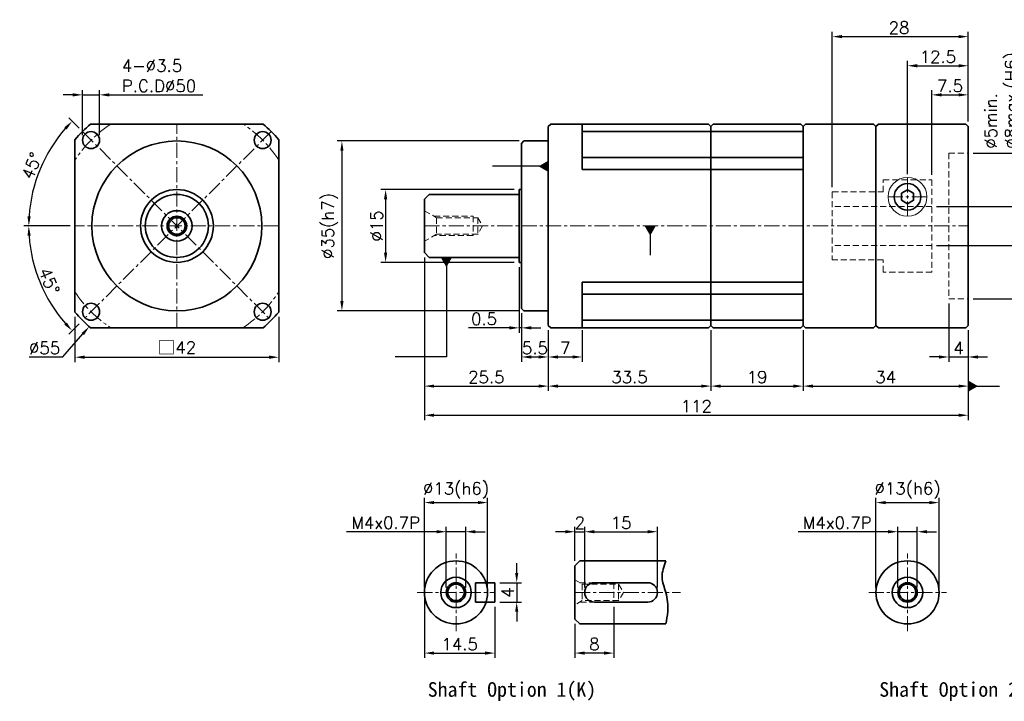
# Model space of a CAD drawing. Header units: millimetres. Extents: x -189 to 775, y -31 to 500.
# Tile 1 of 2: x -189 to 14, y -31 to 109. Entities that reach past the tile are written whole.
import ezdxf

# ---------------------------------------------------------------- set-up
doc = ezdxf.new("R2010")
doc.units = ezdxf.units.MM
doc.header["$LTSCALE"] = 2.5
doc.linetypes.add('CENTER', pattern=[2, 1.25, -0.25, 0.25, -0.25])
doc.linetypes.add('DASHED', pattern=[0.75, 0.5, -0.25])
doc.layers.get('0').update_dxf_attribs({"lineweight": 35})
for name, color, linetype, lineweight in [('DIM', 6, 'Continuous', 18), ('中心線', 1, 'CENTER', 18), ('圖框', 7, 'Continuous', 18), ('虛線', 5, 'DASHED', 18)]:
    doc.layers.add(name, color=color, linetype=linetype, lineweight=lineweight)
doc.styles.get("Standard").update_dxf_attribs({"font": 'romans.shx'})
doc.dimstyles.new('R', dxfattribs={"dimtxt": 2.5, "dimasz": 2, "dimexe": 1, "dimexo": 1, "dimgap": 0.6, "dimtad": 1, "dimtoh": 1, "dimdec": 4, "dimdsep": 46, "dimtxsty": 'Standard', "dimcen": 0.5, "dimdle": 1, "dimclrt": 7, "dimadec": 4, "dimazin": 2, "dimtfac": 1, "dimtdec": 4, "dimtofl": 0, "dimtmove": 0, "dimatfit": 3, "dimfxl": 0, "dimtolj": 1, "dimarcsym": 0})
doc.dimstyles.get("Standard").update_dxf_attribs({"dimtxt": 2.5, "dimasz": 2, "dimexe": 1, "dimexo": 1, "dimgap": 0.6, "dimtad": 1, "dimdec": 4, "dimdsep": 46, "dimtxsty": 'Standard', "dimcen": 0.5, "dimdle": 1, "dimclrt": 7, "dimadec": 4, "dimazin": 2, "dimtfac": 1, "dimtdec": 4, "dimtofl": 0, "dimtmove": 0, "dimatfit": 3, "dimfxl": 0, "dimtolj": 1, "dimarcsym": 0})

# ---------------------------------------------------------------- blocks, each defined once
blk = doc.blocks.new('*D9')
at = {"layer": 'Defpoints', "color": 0}
for p in [(-92.9, 9.75), (-105.9, -8.75), (-92.9, -8.75)]:
    blk.add_point(p, dxfattribs=at)
at = {"layer": 'DIM', "color": 0, "lineweight": -2}
for p, q in [((-105.9, -7.75), (-105.9, 10.75)), ((-92.9, -7.75), (-92.9, 10.75)), ((-103.9, 9.75), (-94.9, 9.75))]:
    blk.add_line(p, q, dxfattribs=at)
at = {"layer": 'DIM', "color": 0}
for points in [[(-103.9, 10.08), (-103.9, 9.42), (-105.9, 9.75)], [(-94.9, 10.08), (-94.9, 9.42), (-92.9, 9.75)]]:
    blk.add_solid(points, dxfattribs=at)
at = {"layer": 'DIM', "color": 7, "insert": (-99.4, 12.25), "char_height": 2.5, "attachment_point": 5}
blk.add_mtext('\\A1;%%C13(h6)', dxfattribs=at)
blk = doc.blocks.new('*D10')
at = {"layer": 'Defpoints', "color": 0}
for p in [(-97.4, 3.75), (-101.4, -8.75), (-97.4, -8.75)]:
    blk.add_point(p, dxfattribs=at)
at = {"layer": 'DIM', "color": 0, "lineweight": -2}
for p, q in [((-101.4, -7.75), (-101.4, 4.75)), ((-97.4, -7.75), (-97.4, 4.75)), ((-103.4, 3.75), (-121.93, 3.75)), ((-97.4, 3.75), (-101.4, 3.75)), ((-95.4, 3.75), (-93.4, 3.75))]:
    blk.add_line(p, q, dxfattribs=at)
at = {"layer": 'DIM', "color": 0}
for points in [[(-103.4, 4.08), (-103.4, 3.42), (-101.4, 3.75)], [(-95.4, 4.08), (-95.4, 3.42), (-97.4, 3.75)]]:
    blk.add_solid(points, dxfattribs=at)
at = {"layer": 'DIM', "color": 7, "insert": (-113.89, 5.6), "char_height": 2.5, "attachment_point": 5}
blk.add_mtext('\\A1;M4x0.7P', dxfattribs=at)
blk = doc.blocks.new('*D11')
at = {"layer": 'Defpoints', "color": 0}
for p in [(-105.9, -8.75), (-91.4, -10.75), (-91.4, -21.25)]:
    blk.add_point(p, dxfattribs=at)
at = {"layer": 'DIM', "color": 0, "lineweight": -2}
for p, q in [((-105.9, -9.75), (-105.9, -22.25)), ((-91.4, -11.75), (-91.4, -22.25)), ((-103.9, -21.25), (-93.4, -21.25))]:
    blk.add_line(p, q, dxfattribs=at)
at = {"layer": 'DIM', "color": 0}
for points in [[(-103.9, -20.92), (-103.9, -21.58), (-105.9, -21.25)], [(-93.4, -20.92), (-93.4, -21.58), (-91.4, -21.25)]]:
    blk.add_solid(points, dxfattribs=at)
at = {"layer": 'DIM', "color": 7, "insert": (-98.65, -19.4), "char_height": 2.5, "attachment_point": 5}
blk.add_mtext('\\A1;14.5', dxfattribs=at)
blk = doc.blocks.new('*D12')
at = {"layer": 'Defpoints', "color": 0}
for p in [(-91.4, -6.75), (-91.4, -10.75), (-86.9, -10.75)]:
    blk.add_point(p, dxfattribs=at)
at = {"layer": 'DIM', "color": 0, "lineweight": -2}
for p, q in [((-86.9, -4.75), (-86.9, -2.75)), ((-90.4, -6.75), (-85.9, -6.75)), ((-86.9, -6.75), (-86.9, -10.75)), ((-90.4, -10.75), (-85.9, -10.75)), ((-86.9, -12.75), (-86.9, -14.75))]:
    blk.add_line(p, q, dxfattribs=at)
at = {"layer": 'DIM', "color": 0}
for points in [[(-87.23, -4.75), (-86.57, -4.75), (-86.9, -6.75)], [(-87.23, -12.75), (-86.57, -12.75), (-86.9, -10.75)]]:
    blk.add_solid(points, dxfattribs=at)
at = {"layer": 'DIM', "color": 7, "insert": (-88.75, -8.75), "char_height": 2.5, "attachment_point": 5, "rotation": 90}
blk.add_mtext('\\A1;4', dxfattribs=at)
blk = doc.blocks.new('*D13')
at = {"layer": 'Defpoints', "color": 0}
for p in [(-72.9, 3.75), (-74.9, -3.25), (-72.9, -8.75)]:
    blk.add_point(p, dxfattribs=at)
at = {"layer": 'DIM', "color": 0, "lineweight": -2}
for p, q in [((-74.9, -2.25), (-74.9, 4.75)), ((-72.9, -7.75), (-72.9, 4.75)), ((-76.9, 3.75), (-78.9, 3.75)), ((-74.9, 3.75), (-72.9, 3.75)), ((-70.9, 3.75), (-68.9, 3.75))]:
    blk.add_line(p, q, dxfattribs=at)
at = {"layer": 'DIM', "color": 0}
for points in [[(-76.9, 4.08), (-76.9, 3.42), (-74.9, 3.75)], [(-70.9, 4.08), (-70.9, 3.42), (-72.9, 3.75)]]:
    blk.add_solid(points, dxfattribs=at)
at = {"layer": 'DIM', "color": 7, "insert": (-73.9, 5.6), "char_height": 2.5, "attachment_point": 5}
blk.add_mtext('\\A1;2', dxfattribs=at)
blk = doc.blocks.new('*D14')
at = {"layer": 'Defpoints', "color": 0}
for p in [(-57.9, 3.75), (-72.9, -8.75), (-57.9, -8.75)]:
    blk.add_point(p, dxfattribs=at)
at = {"layer": 'DIM', "color": 0, "lineweight": -2}
for p, q in [((-72.9, -7.75), (-72.9, 4.75)), ((-57.9, -7.75), (-57.9, 4.75)), ((-70.9, 3.75), (-59.9, 3.75))]:
    blk.add_line(p, q, dxfattribs=at)
at = {"layer": 'DIM', "color": 0}
for points in [[(-70.9, 4.08), (-70.9, 3.42), (-72.9, 3.75)], [(-59.9, 4.08), (-59.9, 3.42), (-57.9, 3.75)]]:
    blk.add_solid(points, dxfattribs=at)
at = {"layer": 'DIM', "color": 7, "insert": (-65.4, 5.6), "char_height": 2.5, "attachment_point": 5}
blk.add_mtext('\\A1;15', dxfattribs=at)
blk = doc.blocks.new('*D15')
at = {"layer": 'Defpoints', "color": 0}
for p in [(-66.9, -10.75), (-74.9, -14.25), (-74.9, -21.25)]:
    blk.add_point(p, dxfattribs=at)
at = {"layer": 'DIM', "color": 0, "lineweight": -2}
for p, q in [((-66.9, -11.75), (-66.9, -22.25)), ((-74.9, -15.25), (-74.9, -22.25)), ((-68.9, -21.25), (-72.9, -21.25))]:
    blk.add_line(p, q, dxfattribs=at)
at = {"layer": 'DIM', "color": 0}
for points in [[(-72.9, -20.92), (-72.9, -21.58), (-74.9, -21.25)], [(-68.9, -20.92), (-68.9, -21.58), (-66.9, -21.25)]]:
    blk.add_solid(points, dxfattribs=at)
at = {"layer": 'DIM', "color": 7, "insert": (-70.9, -19.4), "char_height": 2.5, "attachment_point": 5}
blk.add_mtext('\\A1;8', dxfattribs=at)
blk = doc.blocks.new('*D16')
at = {"layer": 'Defpoints', "color": 0}
for p in [(-86.4, 74.25), (-113.9, 59.25), (-86.4, 59.25)]:
    blk.add_point(p, dxfattribs=at)
at = {"layer": 'DIM', "color": 0, "lineweight": -2}
for p, q in [((-87.4, 74.25), (-114.9, 74.25)), ((-113.9, 72.25), (-113.9, 61.25)), ((-87.4, 59.25), (-114.9, 59.25))]:
    blk.add_line(p, q, dxfattribs=at)
at = {"layer": 'DIM', "color": 0}
for points in [[(-114.23, 72.25), (-113.57, 72.25), (-113.9, 74.25)], [(-114.23, 61.25), (-113.57, 61.25), (-113.9, 59.25)]]:
    blk.add_solid(points, dxfattribs=at)
at = {"layer": 'DIM', "color": 7, "insert": (-115.75, 66.75), "char_height": 2.5, "attachment_point": 5, "rotation": 90}
blk.add_mtext('\\A1;%%C15', dxfattribs=at)
blk = doc.blocks.new('*D21')
at = {"layer": 'Defpoints', "color": 0}
for p in [(-85.4, 84.25), (-122.9, 49.25), (-85.4, 49.25)]:
    blk.add_point(p, dxfattribs=at)
at = {"layer": 'DIM', "color": 0, "lineweight": -2}
for p, q in [((-86.4, 84.25), (-123.9, 84.25)), ((-122.9, 82.25), (-122.9, 51.25)), ((-86.4, 49.25), (-123.9, 49.25))]:
    blk.add_line(p, q, dxfattribs=at)
at = {"layer": 'DIM', "color": 0}
for points in [[(-123.23, 82.25), (-122.57, 82.25), (-122.9, 84.25)], [(-123.23, 51.25), (-122.57, 51.25), (-122.9, 49.25)]]:
    blk.add_solid(points, dxfattribs=at)
at = {"layer": 'DIM', "color": 7, "insert": (-125.4, 66.75), "char_height": 2.5, "attachment_point": 5, "rotation": 90}
blk.add_mtext('\\A1;%%C35(h7)', dxfattribs=at)
blk = doc.blocks.new('*D22')
at = {"layer": 'Defpoints', "color": 0}
for p in [(-86.4, 59.27), (-85.9, 49.75), (-85.9, 45.75)]:
    blk.add_point(p, dxfattribs=at)
at = {"layer": 'DIM', "color": 0, "lineweight": -2}
for p, q in [((-86.4, 58.27), (-86.4, 44.75)), ((-85.9, 48.75), (-85.9, 44.75)), ((-88.4, 45.75), (-96.84, 45.75)), ((-85.9, 45.75), (-86.4, 45.75)), ((-83.9, 45.75), (-81.9, 45.75))]:
    blk.add_line(p, q, dxfattribs=at)
at = {"layer": 'DIM', "color": 0}
for points in [[(-88.4, 46.08), (-88.4, 45.42), (-86.4, 45.75)], [(-83.9, 46.08), (-83.9, 45.42), (-85.9, 45.75)]]:
    blk.add_solid(points, dxfattribs=at)
at = {"layer": 'DIM', "color": 7, "insert": (-93.62, 47.6), "char_height": 2.5, "attachment_point": 5}
blk.add_mtext('\\A1;0.5', dxfattribs=at)
blk = doc.blocks.new('*D23')
at = {"layer": 'Defpoints', "color": 0}
for p in [(-105.9, 61.25), (-80.4, 46.25), (-80.4, 33.75)]:
    blk.add_point(p, dxfattribs=at)
at = {"layer": 'DIM', "color": 0, "lineweight": -2}
for p, q in [((-105.9, 60.25), (-105.9, 32.75)), ((-80.4, 45.25), (-80.4, 32.75)), ((-103.9, 33.75), (-82.4, 33.75))]:
    blk.add_line(p, q, dxfattribs=at)
at = {"layer": 'DIM', "color": 0}
for points in [[(-103.9, 34.08), (-103.9, 33.42), (-105.9, 33.75)], [(-82.4, 34.08), (-82.4, 33.42), (-80.4, 33.75)]]:
    blk.add_solid(points, dxfattribs=at)
at = {"layer": 'DIM', "color": 7, "insert": (-93.15, 35.6), "char_height": 2.5, "attachment_point": 5}
blk.add_mtext('\\A1;25.5', dxfattribs=at)
blk = doc.blocks.new('*D24')
at = {"layer": 'Defpoints', "color": 0}
for p in [(-85.9, 49.75), (-80.4, 46.25), (-80.4, 39.75)]:
    blk.add_point(p, dxfattribs=at)
at = {"layer": 'DIM', "color": 0, "lineweight": -2}
for p, q in [((-85.9, 48.75), (-85.9, 38.75)), ((-80.4, 45.25), (-80.4, 38.75)), ((-83.9, 39.75), (-82.4, 39.75))]:
    blk.add_line(p, q, dxfattribs=at)
at = {"layer": 'DIM', "color": 0}
for points in [[(-83.9, 40.08), (-83.9, 39.42), (-85.9, 39.75)], [(-82.4, 40.08), (-82.4, 39.42), (-80.4, 39.75)]]:
    blk.add_solid(points, dxfattribs=at)
at = {"layer": 'DIM', "color": 7, "insert": (-83.15, 41.6), "char_height": 2.5, "attachment_point": 5}
blk.add_mtext('\\A1;5.5', dxfattribs=at)
blk = doc.blocks.new('*D17')
at = {"layer": 'Defpoints', "color": 0}
for p in [(-80.4, 46.25), (-46.9, 46.25), (-46.9, 33.75)]:
    blk.add_point(p, dxfattribs=at)
at = {"layer": 'DIM', "color": 0, "lineweight": -2}
for p, q in [((-80.4, 45.25), (-80.4, 32.75)), ((-46.9, 45.25), (-46.9, 32.75)), ((-78.4, 33.75), (-48.9, 33.75))]:
    blk.add_line(p, q, dxfattribs=at)
at = {"layer": 'DIM', "color": 0}
for points in [[(-78.4, 34.08), (-78.4, 33.42), (-80.4, 33.75)], [(-48.9, 34.08), (-48.9, 33.42), (-46.9, 33.75)]]:
    blk.add_solid(points, dxfattribs=at)
at = {"layer": 'DIM', "color": 7, "insert": (-63.65, 35.6), "char_height": 2.5, "attachment_point": 5}
blk.add_mtext('\\A1;33.5', dxfattribs=at)
blk = doc.blocks.new('*D18')
at = {"layer": 'Defpoints', "color": 0}
for p in [(6.1, 81.75), (6.1, 51.75), (24.1, 51.75)]:
    blk.add_point(p, dxfattribs=at)
at = {"layer": 'DIM', "color": 0, "lineweight": -2}
for p, q in [((7.1, 81.75), (25.1, 81.75)), ((24.1, 79.75), (24.1, 53.75)), ((7.1, 51.75), (25.1, 51.75))]:
    blk.add_line(p, q, dxfattribs=at)
at = {"layer": 'DIM', "color": 0}
for points in [[(23.77, 79.75), (24.43, 79.75), (24.1, 81.75)], [(23.77, 53.75), (24.43, 53.75), (24.1, 51.75)]]:
    blk.add_solid(points, dxfattribs=at)
at = {"layer": 'DIM', "color": 7, "insert": (21.6, 66.75), "char_height": 2.5, "attachment_point": 5, "rotation": 90}
blk.add_mtext('\\A1;%%C30(H7)', dxfattribs=at)
blk = doc.blocks.new('*D19')
at = {"layer": 'Defpoints', "color": 0}
for p in [(-27.9, 46.25), (6.1, 46.25), (6.1, 33.75)]:
    blk.add_point(p, dxfattribs=at)
at = {"layer": 'DIM', "color": 0, "lineweight": -2}
for p, q in [((-27.9, 45.25), (-27.9, 32.75)), ((6.1, 45.25), (6.1, 32.75)), ((-25.9, 33.75), (4.1, 33.75))]:
    blk.add_line(p, q, dxfattribs=at)
at = {"layer": 'DIM', "color": 0}
for points in [[(-25.9, 34.08), (-25.9, 33.42), (-27.9, 33.75)], [(4.1, 34.08), (4.1, 33.42), (6.1, 33.75)]]:
    blk.add_solid(points, dxfattribs=at)
at = {"layer": 'DIM', "color": 7, "insert": (-10.9, 35.6), "char_height": 2.5, "attachment_point": 5}
blk.add_mtext('\\A1;34', dxfattribs=at)
blk = doc.blocks.new('*D25')
at = {"layer": 'Defpoints', "color": 0}
for p in [(-1.4, 70.75), (-1.4, 62.75), (18.1, 62.75)]:
    blk.add_point(p, dxfattribs=at)
at = {"layer": 'DIM', "color": 0, "lineweight": -2}
for p, q in [((18.1, 70.75), (18.1, 104.44)), ((-0.4, 70.75), (19.1, 70.75)), ((18.1, 64.75), (18.1, 68.75)), ((-0.4, 62.75), (19.1, 62.75))]:
    blk.add_line(p, q, dxfattribs=at)
at = {"layer": 'DIM', "color": 0}
for points in [[(17.77, 68.75), (18.43, 68.75), (18.1, 70.75)], [(17.77, 64.75), (18.43, 64.75), (18.1, 62.75)]]:
    blk.add_solid(points, dxfattribs=at)
at = {"layer": 'DIM', "color": 7, "insert": (9.52, 82.65), "char_height": 2.5, "attachment_point": 1, "rotation": 90}
blk.add_mtext('\\A1;%%C5min.\\P%%C8max.(H6)', dxfattribs=at)
blk = doc.blocks.new('*D26')
at = {"layer": 'Defpoints', "color": 0}
for p in [(2.1, 51.75), (6.1, 46.25), (6.1, 39.75)]:
    blk.add_point(p, dxfattribs=at)
at = {"layer": 'DIM', "color": 0, "lineweight": -2}
for p, q in [((2.1, 50.75), (2.1, 38.75)), ((6.1, 45.25), (6.1, 38.75)), ((0.1, 39.75), (-1.9, 39.75)), ((2.1, 39.75), (6.1, 39.75)), ((8.1, 39.75), (10.1, 39.75))]:
    blk.add_line(p, q, dxfattribs=at)
at = {"layer": 'DIM', "color": 0}
for points in [[(0.1, 40.08), (0.1, 39.42), (2.1, 39.75)], [(8.1, 40.08), (8.1, 39.42), (6.1, 39.75)]]:
    blk.add_solid(points, dxfattribs=at)
at = {"layer": 'DIM', "color": 7, "insert": (4.1, 41.6), "char_height": 2.5, "attachment_point": 5}
blk.add_mtext('\\A1;4', dxfattribs=at)
blk = doc.blocks.new('*D27')
at = {"layer": 'Defpoints', "color": 0}
for p in [(6.1, 99.75), (6.1, 87.25), (-6.4, 76.41)]:
    blk.add_point(p, dxfattribs=at)
at = {"layer": 'DIM', "color": 0, "lineweight": -2}
for p, q in [((-6.4, 77.41), (-6.4, 100.75)), ((-4.4, 99.75), (4.1, 99.75)), ((6.1, 88.25), (6.1, 100.75))]:
    blk.add_line(p, q, dxfattribs=at)
at = {"layer": 'DIM', "color": 0}
for points in [[(-4.4, 100.08), (-4.4, 99.42), (-6.4, 99.75)], [(4.1, 100.08), (4.1, 99.42), (6.1, 99.75)]]:
    blk.add_solid(points, dxfattribs=at)
at = {"layer": 'DIM', "color": 7, "insert": (-0.15, 101.6), "char_height": 2.5, "attachment_point": 5}
blk.add_mtext('\\A1;12.5', dxfattribs=at)
blk = doc.blocks.new('*D28')
at = {"layer": 'Defpoints', "color": 0}
for p in [(6.1, 105.75), (6.1, 87.25), (-21.9, 73.75)]:
    blk.add_point(p, dxfattribs=at)
at = {"layer": 'DIM', "color": 0, "lineweight": -2}
for p, q in [((-21.9, 74.75), (-21.9, 106.75)), ((-19.9, 105.75), (4.1, 105.75)), ((6.1, 88.25), (6.1, 106.75))]:
    blk.add_line(p, q, dxfattribs=at)
at = {"layer": 'DIM', "color": 0}
for points in [[(-19.9, 106.08), (-19.9, 105.42), (-21.9, 105.75)], [(4.1, 106.08), (4.1, 105.42), (6.1, 105.75)]]:
    blk.add_solid(points, dxfattribs=at)
at = {"layer": 'DIM', "color": 7, "insert": (-8.15, 107.6), "char_height": 2.5, "attachment_point": 5}
blk.add_mtext('\\A1;28', dxfattribs=at)
blk = doc.blocks.new('*D29')
at = {"layer": 'Defpoints', "color": 0}
for p in [(-105.9, 61.25), (6.1, 46.25), (6.1, 27.75)]:
    blk.add_point(p, dxfattribs=at)
at = {"layer": 'DIM', "color": 0, "lineweight": -2}
for p, q in [((-105.9, 60.25), (-105.9, 26.75)), ((6.1, 45.25), (6.1, 26.75)), ((-103.9, 27.75), (4.1, 27.75))]:
    blk.add_line(p, q, dxfattribs=at)
at = {"layer": 'DIM', "color": 0}
for points in [[(-103.9, 28.08), (-103.9, 27.42), (-105.9, 27.75)], [(4.1, 28.08), (4.1, 27.42), (6.1, 27.75)]]:
    blk.add_solid(points, dxfattribs=at)
at = {"layer": 'DIM', "color": 7, "insert": (-49.9, 29.6), "char_height": 2.5, "attachment_point": 5}
blk.add_mtext('\\A1;112', dxfattribs=at)
blk = doc.blocks.new('*D30')
at = {"layer": 'Defpoints', "color": 0}
for p in [(-176.33, 86.18), (-183.31, 82), (-177.9, 66.75), (-156.9, 66.75), (-156.9, 66.75)]:
    blk.add_point(p, dxfattribs=at)
at = {"layer": 'DIM', "color": 0, "lineweight": -2}
for p, q in [((-177.03, 86.88), (-179.17, 89.02)), ((-178.9, 66.75), (-188.4, 66.75))]:
    blk.add_line(p, q, dxfattribs=at)
blk.add_arc((-156.9, 66.75), 30.5, 138.7578, 176.2422, dxfattribs=at)
at = {"layer": 'DIM', "color": 0}
for points in [[(-180.08, 87.08), (-179.59, 86.63), (-178.47, 88.32)], [(-187, 68.74), (-187.67, 68.76), (-187.4, 66.75)]]:
    blk.add_solid(points, dxfattribs=at)
at = {"layer": 'DIM', "color": 7, "insert": (-186.79, 79.13), "char_height": 2.5, "attachment_point": 5, "rotation": 67.5}
blk.add_mtext('\\A1;45°', dxfattribs=at)
blk = doc.blocks.new('*D31')
at = {"layer": 'Defpoints', "color": 0}
for p in [(-177.9, 66.75), (-156.9, 66.75), (-156.9, 66.75), (-186.36, 58.86), (-176.34, 47.3)]:
    blk.add_point(p, dxfattribs=at)
at = {"layer": 'DIM', "color": 0, "lineweight": -2}
for p, q in [((-178.9, 66.75), (-188.4, 66.75)), ((-177.05, 46.6), (-179.17, 44.48))]:
    blk.add_line(p, q, dxfattribs=at)
blk.add_arc((-156.9, 66.75), 30.5, 183.7578, 221.2422, dxfattribs=at)
at = {"layer": 'DIM', "color": 0}
for points in [[(-187.67, 64.74), (-187, 64.76), (-187.4, 66.75)], [(-179.59, 46.87), (-180.08, 46.41), (-178.47, 45.18)]]:
    blk.add_solid(points, dxfattribs=at)
at = {"layer": 'DIM', "color": 7, "insert": (-183.2, 55.38), "char_height": 2.5, "attachment_point": 5, "rotation": 293.377}
blk.add_mtext('\\A1;45°', dxfattribs=at)
blk = doc.blocks.new('*D32')
at = {"layer": 'Defpoints', "color": 0}
for p in [(-177.9, 48.99), (-135.9, 48.99), (-135.9, 39.7)]:
    blk.add_point(p, dxfattribs=at)
at = {"layer": 'DIM', "color": 0, "lineweight": -2}
for p, q in [((-177.9, 47.99), (-177.9, 38.7)), ((-135.9, 47.99), (-135.9, 38.7)), ((-175.9, 39.7), (-137.9, 39.7))]:
    blk.add_line(p, q, dxfattribs=at)
at = {"layer": 'DIM', "color": 0}
for points in [[(-175.9, 40.04), (-175.9, 39.37), (-177.9, 39.7)], [(-137.9, 40.04), (-137.9, 39.37), (-135.9, 39.7)]]:
    blk.add_solid(points, dxfattribs=at)
at = {"layer": 'DIM', "color": 7, "insert": (-156.9, 41.66), "char_height": 2.5, "attachment_point": 5}
blk.add_mtext('\\A1;{\\fPMingLiU|b0|i0|c136|p18;\\H1.083x;\\C0;□}42', dxfattribs=at)
blk = doc.blocks.new('*D33')
at = {"layer": 'Defpoints', "color": 0}
for p in [(-172.83, 93.75), (-176.33, 84.43), (-172.83, 84.43)]:
    blk.add_point(p, dxfattribs=at)
at = {"layer": 'DIM', "color": 0, "lineweight": -2}
for p, q in [((-178.33, 93.75), (-180.33, 93.75)), ((-176.33, 85.43), (-176.33, 94.75)), ((-176.33, 93.75), (-172.83, 93.75)), ((-172.83, 85.43), (-172.83, 94.75)), ((-170.83, 93.75), (-151.56, 93.75))]:
    blk.add_line(p, q, dxfattribs=at)
at = {"layer": 'DIM', "color": 0}
for points in [[(-178.33, 94.08), (-178.33, 93.42), (-176.33, 93.75)], [(-170.83, 94.08), (-170.83, 93.42), (-172.83, 93.75)]]:
    blk.add_solid(points, dxfattribs=at)
at = {"layer": 'DIM', "color": 7, "insert": (-168.23, 101.02), "char_height": 2.5, "attachment_point": 1}
blk.add_mtext('\\A1;4-%%C3.5\\PP.C.D%%C50', dxfattribs=at)
blk = doc.blocks.new('*D38')
at = {"layer": 'Defpoints', "color": 0}
for p in [(6.1, 93.75), (6.1, 87.25), (-1.4, 76.25)]:
    blk.add_point(p, dxfattribs=at)
at = {"layer": 'DIM', "color": 0, "lineweight": -2}
for p, q in [((-1.4, 77.25), (-1.4, 94.75)), ((0.6, 93.75), (4.1, 93.75)), ((6.1, 88.25), (6.1, 94.75))]:
    blk.add_line(p, q, dxfattribs=at)
at = {"layer": 'DIM', "color": 0}
for points in [[(0.6, 94.08), (0.6, 93.42), (-1.4, 93.75)], [(4.1, 94.08), (4.1, 93.42), (6.1, 93.75)]]:
    blk.add_solid(points, dxfattribs=at)
at = {"layer": 'DIM', "color": 7, "insert": (2.35, 95.6), "char_height": 2.5, "attachment_point": 5}
blk.add_mtext('\\A1;7.5', dxfattribs=at)
blk = doc.blocks.new('*D40')
at = {"layer": 'Defpoints', "color": 0}
for p in [(-80.4, 46.25), (-73.4, 46.25), (-73.4, 39.75)]:
    blk.add_point(p, dxfattribs=at)
at = {"layer": 'DIM', "color": 0, "lineweight": -2}
for p, q in [((-80.4, 45.25), (-80.4, 38.75)), ((-73.4, 45.25), (-73.4, 38.75)), ((-78.4, 39.75), (-75.4, 39.75))]:
    blk.add_line(p, q, dxfattribs=at)
at = {"layer": 'DIM', "color": 0}
for points in [[(-78.4, 40.08), (-78.4, 39.42), (-80.4, 39.75)], [(-75.4, 40.08), (-75.4, 39.42), (-73.4, 39.75)]]:
    blk.add_solid(points, dxfattribs=at)
at = {"layer": 'DIM', "color": 7, "insert": (-76.9, 41.6), "char_height": 2.5, "attachment_point": 5}
blk.add_mtext('\\A1;7', dxfattribs=at)
blk = doc.blocks.new('*D41')
at = {"layer": 'Defpoints', "color": 0}
for p in [(-138.85, 87.5), (-174.95, 46)]:
    blk.add_point(p, dxfattribs=at)
at = {"layer": 'DIM', "color": 0, "lineweight": -2}
for p, q in [((-156.9, 66.25), (-156.9, 67.25)), ((-157.4, 66.75), (-156.4, 66.75)), ((-180.39, 39.75), (-176.26, 44.49)), ((-187.3, 39.75), (-180.39, 39.75))]:
    blk.add_line(p, q, dxfattribs=at)
at = {"layer": 'DIM', "color": 0}
blk.add_solid([(-176.51, 44.71), (-176.01, 44.27), (-174.95, 46)], dxfattribs=at)
at = {"layer": 'DIM', "color": 7, "insert": (-184.14, 41.6), "char_height": 2.5, "attachment_point": 5}
blk.add_mtext('\\A1;∅55', dxfattribs=at)
blk = doc.blocks.new('*D44')
at = {"layer": 'Defpoints', "color": 0}
for p in [(0.1, 9.75), (-12.9, -8.75), (0.1, -8.75)]:
    blk.add_point(p, dxfattribs=at)
at = {"layer": 'DIM', "color": 0, "lineweight": -2}
for p, q in [((-12.9, -7.75), (-12.9, 10.75)), ((0.1, -7.75), (0.1, 10.75)), ((-10.9, 9.75), (-1.9, 9.75))]:
    blk.add_line(p, q, dxfattribs=at)
at = {"layer": 'DIM', "color": 0}
for points in [[(-10.9, 10.08), (-10.9, 9.42), (-12.9, 9.75)], [(-1.9, 10.08), (-1.9, 9.42), (0.1, 9.75)]]:
    blk.add_solid(points, dxfattribs=at)
at = {"layer": 'DIM', "color": 7, "insert": (-6.4, 12.25), "char_height": 2.5, "attachment_point": 5}
blk.add_mtext('\\A1;%%C13(h6)', dxfattribs=at)
blk = doc.blocks.new('*D42')
at = {"layer": 'Defpoints', "color": 0}
for p in [(-4.4, 3.75), (-8.4, -8.75), (-4.4, -8.75)]:
    blk.add_point(p, dxfattribs=at)
at = {"layer": 'DIM', "color": 0, "lineweight": -2}
for p, q in [((-8.4, -7.75), (-8.4, 4.75)), ((-4.4, -7.75), (-4.4, 4.75)), ((-10.4, 3.75), (-28.93, 3.75)), ((-4.4, 3.75), (-8.4, 3.75)), ((-2.4, 3.75), (-0.4, 3.75))]:
    blk.add_line(p, q, dxfattribs=at)
at = {"layer": 'DIM', "color": 0}
for points in [[(-10.4, 4.08), (-10.4, 3.42), (-8.4, 3.75)], [(-2.4, 4.08), (-2.4, 3.42), (-4.4, 3.75)]]:
    blk.add_solid(points, dxfattribs=at)
at = {"layer": 'DIM', "color": 7, "insert": (-20.89, 5.6), "char_height": 2.5, "attachment_point": 5}
blk.add_mtext('\\A1;M4x0.7P', dxfattribs=at)
blk = doc.blocks.new('*D48')
at = {"layer": 'Defpoints', "color": 0}
for p in [(-46.9, 46.25), (-27.9, 45.85), (-27.9, 33.75)]:
    blk.add_point(p, dxfattribs=at)
at = {"layer": 'DIM', "color": 0, "lineweight": -2}
for p, q in [((-46.9, 45.25), (-46.9, 32.75)), ((-27.9, 44.85), (-27.9, 32.75)), ((-44.9, 33.75), (-29.9, 33.75))]:
    blk.add_line(p, q, dxfattribs=at)
at = {"layer": 'DIM', "color": 0}
for points in [[(-44.9, 34.08), (-44.9, 33.42), (-46.9, 33.75)], [(-29.9, 34.08), (-29.9, 33.42), (-27.9, 33.75)]]:
    blk.add_solid(points, dxfattribs=at)
at = {"layer": 'DIM', "color": 7, "insert": (-37.4, 35.6), "char_height": 2.5, "attachment_point": 5}
blk.add_mtext('\\A1;19', dxfattribs=at)

msp = doc.modelspace()

# ---------------------------------------------------------------- linework, layer by layer
for p, q in [((-80.3995, 87.24944), (-79.8995, 87.74944)), ((-80.3995, 84.24944), (-80.3995, 87.24944)), ((-79.8995, 87.74944), (-47.3995, 87.74944)), ((-73.3995, 78.36839), (-73.3995, 87.74944)), ((-47.3995, 87.74944), (-46.8995, 87.24944)), ((-46.3995, 87.74944), (-46.8995, 87.24944)), ((-46.8995, 87.24944), (-46.8995, 46.24944)), ((-46.8995, 87.24944), (-46.8995, 85.24944)), ((-46.8995, 87.24944), (-46.8995, 46.24944)), ((-46.3995, 87.74944), (-28.3995, 87.74944)), ((-28.3995, 87.74944), (-27.8995, 87.24944)), ((-27.8995, 86.18275), (-73.3995, 86.18275)), ((-85.8995, 83.74944), (-85.3995, 84.24944)), ((-85.8995, 49.74944), (-85.8995, 83.74944)), ((-85.3995, 84.24944), (-80.3995, 84.24944)), ((-80.3995, 46.24944), (-80.3995, 84.24944)), ((-27.8995, 80.83298), (-73.3995, 80.83298)), ((-27.8995, 78.36839), (-73.3995, 78.36839)), ((-86.3995, 59.24944), (-86.3995, 74.24944)), ((-86.3995, 74.24944), (-85.8995, 74.24944)), ((-85.8995, 59.24944), (-86.3995, 59.24944)), ((-73.3995, 45.74944), (-73.3995, 55.13049)), ((-27.8995, 55.13049), (-73.3995, 55.13049)), ((-27.8995, 52.66589), (-73.3995, 52.66589)), ((-85.3995, 49.24944), (-85.8995, 49.74944)), ((-80.3995, 49.24944), (-85.3995, 49.24944)), ((-27.8995, 47.31612), (-73.3995, 47.31612)), ((-46.8995, 48.24944), (-46.8995, 46.24944)), ((-79.8995, 45.74944), (-80.3995, 46.24944)), ((-47.3995, 45.74944), (-79.8995, 45.74944)), ((-46.8995, 46.24944), (-47.3995, 45.74944)), ((-46.8995, 46.24944), (-46.3995, 45.74944)), ((-28.3995, 45.74944), (-46.3995, 45.74944)), ((-27.8995, 46.24944), (-28.3995, 45.74944)), ((-95.3995, -6.75056), (-91.3995, -6.75056)), ((-95.3995, -10.75056), (-95.3995, -6.75056)), ((-91.3995, -10.75056), (-91.3995, -6.75056)), ((-91.3995, -10.75056), (-95.3995, -10.75056))]:
    msp.add_line(p, q)
at = {"color": 7}
msp.add_line((-46.8995, 46.24944), (-46.8995, 87.24944), dxfattribs=at)
at = {"color": 0}
msp.add_line((-27.8995, 87.24944), (-27.8995, 46.24944), dxfattribs=at)
for points in [[(-156.8995, 87.74944), (-174.65478, 87.74944, 0.041788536), (-177.8995, 84.50472), (-177.8995, 48.99416, 0.041788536), (-174.65478, 45.74944), (-156.8995, 45.74944)], [(-156.8995, 87.74944), (-139.14422, 87.74944, -0.041788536), (-135.8995, 84.50472), (-135.8995, 48.99416, -0.041788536), (-139.14422, 45.74944), (-156.8995, 45.74944)]]:
    msp.add_lwpolyline(points, format="xyb")
for points in [[(-27.8995, 46.24944), (-27.8995, 87.24944), (-27.3995, 87.74944), (-13.3995, 87.74944), (-12.8995, 87.24944), (-12.8995, 46.24944), (-13.3995, 45.74944), (-27.3995, 45.74944)], [(-12.8995, 46.24944), (-12.8995, 87.24944), (-12.3995, 87.74944), (5.6005, 87.74944), (6.1005, 87.24944), (6.1005, 46.24944), (5.6005, 45.74944), (-12.3995, 45.74944)]]:
    msp.add_lwpolyline(points, close=True, dxfattribs=at)
for points in [[(-86.3995, 60.24944), (-104.8995, 60.24944), (-105.8995, 61.24944), (-105.8995, 72.24944), (-104.8995, 73.24944), (-86.3995, 73.24944)], [(-56.1995, -15.25056), (-73.8995, -15.25056), (-74.8995, -14.25056), (-74.8995, -3.25056), (-73.8995, -2.25056), (-56.1995, -2.25056)]]:
    msp.add_lwpolyline(points)
msp.add_lwpolyline([(-7.6495, 72.02775), (-6.3995, 71.30606), (-5.1495, 72.02775), (-5.1495, 73.47112), (-6.3995, 74.19281), (-7.6495, 73.47112)], close=True)
msp.add_lwpolyline([(-70.8995, -10.75056), (-59.8995, -10.75056, 1), (-59.8995, -6.75056), (-70.8995, -6.75056, 1)], format="xyb", close=True)
for centre, radius in [((-174.57717, 84.42711), 1.75), ((-139.22183, 84.42711), 1.75), ((-6.3995, 72.74944), 2.75), ((-156.8995, 66.74944), 6.5), ((-156.8995, 66.74944), 3.1434), ((-156.8995, 66.74944), 2), ((-156.8995, 66.74944), 1.7), ((-174.57717, 49.07177), 1.75), ((-139.22183, 49.07177), 1.75), ((-99.3995, -8.75056), 6.5), ((-6.3995, -8.75056), 6.5), ((-99.3995, -8.75056), 3.1434), ((-6.3995, -8.75056), 3.1434), ((-99.3995, -8.75056), 2), ((-99.3995, -8.75056), 1.7), ((-6.3995, -8.75056), 2), ((-6.3995, -8.75056), 1.7)]:
    msp.add_circle(centre, radius)
msp.add_circle((-156.88175, 66.74944), 7.5, dxfattribs=at)
for start, end in [(90, 270), (270, 90)]:
    msp.add_arc((-156.8995, 66.74944), 17.5, start, end)
msp.add_spline([(-56.1995, -2.25056), (-56.94597, -5.63853), (-56.1995, -8.75056), (-55.78305, -12.69865), (-56.1995, -15.25056)], degree=3)
at = {"layer": '中心線', "color": 7}
for p, q in [((-156.8995, 45.74944), (-156.8995, 87.74944)), ((-137.45406, 86.19487), (-176.34493, 47.304)), ((-176.32717, 86.21262), (-137.45406, 47.304)), ((-6.3995, 76.74944), (-6.3995, 68.74944)), ((-2.3995, 72.74944), (-10.3995, 72.74944)), ((-135.8995, 66.74944), (-177.8995, 66.74944)), ((-105.8995, 66.74944), (6.1005, 66.74944)), ((-99.3995, -16.75056), (-99.3995, -0.75056)), ((-6.3995, -16.75056), (-6.3995, -0.75056)), ((-107.3995, -8.75056), (-91.3995, -8.75056)), ((-74.8995, -8.75056), (-53.15074, -8.75056)), ((-14.3995, -8.75056), (1.6005, -8.75056))]:
    msp.add_line(p, q, dxfattribs=at)
for start, end in [(122.8598804, 147.1401196), (32.8598804, 57.1401196), (212.8598804, 237.1401196), (302.8598804, 327.1401196)]:
    msp.add_arc((-156.8995, 66.74944), 25, start, end, dxfattribs=at)
at = {"layer": '圖框'}
msp.add_circle((-6.3995, 72.74944), 4, dxfattribs=at)
at = {"layer": '虛線', "color": 7}
for p, q in [((2.1005, 81.74944), (6.1005, 81.74944)), ((2.1005, 81.74944), (2.1005, 51.74944)), ((-11.3995, 73.74944), (-11.3995, 76.24944)), ((-11.3995, 76.24944), (-1.3995, 76.24944)), ((-1.3995, 76.24944), (-1.3995, 57.24944)), ((-21.8995, 73.74944), (-11.3995, 73.74944)), ((-21.8995, 73.74944), (-21.8995, 59.74944)), ((-1.3995, 70.74944), (-21.8995, 70.74944)), ((-103.3995, 68.44944), (-103.3995, 65.04944)), ((-94.8995, 68.44944), (-94.8995, 65.04944)), ((-1.3995, 62.74944), (-21.8995, 62.74944)), ((-11.3995, 59.74944), (-21.8995, 59.74944)), ((-11.3995, 57.24944), (-11.3995, 59.74944)), ((-1.3995, 57.24944), (-11.3995, 57.24944)), ((2.1005, 51.74944), (6.1005, 51.74944)), ((-74.8995, -6.18454), (-73.3995, -7.05056)), ((-73.91911, -6.75056), (-66.8995, -6.75056)), ((-73.3995, -7.05056), (-73.3995, -10.45056)), ((-73.3995, -7.05056), (-65.8995, -7.05056)), ((-66.8995, -6.75056), (-66.8995, -10.75056)), ((-65.8995, -7.05056), (-65.8995, -10.45056)), ((-65.8995, -7.05056), (-64.918, -8.75056)), ((-64.918, -8.75056), (-65.8995, -10.45056)), ((-73.3995, -10.45056), (-74.8995, -11.31659)), ((-66.8995, -10.75056), (-73.91911, -10.75056)), ((-65.8995, -10.45056), (-73.3995, -10.45056))]:
    msp.add_line(p, q, dxfattribs=at)
for points in [[(-105.8995, 69.89281), (-103.3995, 68.44944), (-94.8995, 68.44944), (-93.918, 66.74944), (-94.8995, 65.04944), (-103.3995, 65.04944), (-105.8995, 63.60606)], [(-103.91911, 68.74944), (-95.8995, 68.74944), (-95.8995, 64.74944), (-103.91911, 64.74944)]]:
    msp.add_lwpolyline(points, dxfattribs=at)

# ---------------------------------------------------------------- texts
at = {"char_height": 3, "width": 47.4777489, "attachment_point": 1}
for s, insert in [('{\\fDFKai-SB|b1|i0|c0|p65;Shaft Option 1(K)}', (-105.22394, -27.25056)), ('{\\fDFKai-SB|b1|i0|c0|p65;Shaft Option \\fDFKai-SB|b1|i0|c136|p65;2\\fDFKai-SB|b1|i0|c0|p65;(\\fDFKai-SB|b1|i0|c136|p65;S\\fDFKai-SB|b1|i0|c0|p65;)}', (-12.22394, -27.25056))]:
    msp.add_mtext(s, dxfattribs=dict(at, insert=insert))
at = {"layer": 'DIM', "color": 7, "insert": (11.83562, -4.02947), "char_height": 3.125, "width": 2, "attachment_point": 9}
msp.add_mtext('\\A1;', dxfattribs=at)

# ---------------------------------------------------------------- dimensions: what is measured, and where the dimension line sits
at = {"layer": 'DIM', "color": 7}
for base, p1, p2, picture, middle in [((6.1005, 105.74944), (-21.8995, 73.74944), (6.1005, 87.24944), '*D28', (-8.1495, 105.74944)), ((6.1005, 99.74944), (-6.3995, 76.40568), (6.1005, 87.24944), '*D27', (-0.1495, 99.74944)), ((6.1005, 93.74944), (-1.3995, 76.24944), (6.1005, 87.24944), '*D38', (2.3505, 93.74944)), ((6.1005, 27.74944), (-105.8995, 61.24944), (6.1005, 46.24944), '*D29', (-49.8995, 27.74944)), ((-85.8995, 45.74944), (-86.3995, 59.27444), (-85.8995, 49.74944), '*D22', (-93.61854, 45.74944)), ((6.1005, 39.74944), (2.1005, 51.74944), (6.1005, 46.24944), '*D26', (4.1005, 39.74944)), ((-80.3995, 39.74944), (-85.8995, 49.74944), (-80.3995, 46.24944), '*D24', (-83.1495, 39.74944)), ((6.1005, 33.74944), (-27.8995, 46.24944), (6.1005, 46.24944), '*D19', (-10.8995, 33.74944)), ((-72.8995, 3.74944), (-74.8995, -3.25056), (-72.8995, -8.75056), '*D13', (-73.8995, 3.74944)), ((-91.3995, -21.25056), (-105.8995, -8.75056), (-91.3995, -10.75056), '*D11', (-98.6495, -21.25056)), ((-74.8995, -21.25056), (-66.8995, -10.75056), (-74.8995, -14.25056), '*D15', (-70.8995, -21.25056))]:
    dim = msp.add_linear_dim(base=base, p1=p1, p2=p2, dimstyle='Standard', override={"dimtofl": 1}, dxfattribs=at)
    dim.commit()
    dim.dimension.update_dxf_attribs({"geometry": picture, "text_midpoint": middle, "dimtype": 160})
for base, p1, p2, text, picture, middle in [((18.1005, 62.74944), (-1.3995, 70.74944), (-1.3995, 62.74944), '%%C5min.\\P%%C8max.(H6)', '*D25', (18.1005, 93.2497)), ((-122.8995, 49.24944), (-85.3995, 84.24944), (-85.3995, 49.24944), '%%C<>(h7)', '*D21', (-122.8995, 66.74944)), ((24.1005, 51.74944), (6.1005, 81.74944), (6.1005, 51.74944), '%%C<>(H7)', '*D18', (24.1005, 66.74944)), ((-113.8995, 59.24944), (-86.3995, 74.24944), (-86.3995, 59.24944), '%%C<>', '*D16', (-113.8995, 66.74944))]:
    dim = msp.add_linear_dim(base=base, p1=p1, p2=p2, angle=90, text=text, dimstyle='Standard', override={"dimtofl": 1}, dxfattribs=at)
    dim.commit()
    dim.dimension.update_dxf_attribs({"geometry": picture, "text_midpoint": middle, "dimtype": 160})
dim = msp.add_linear_dim(base=(-172.82717, 93.74944), p1=(-176.32717, 84.42711), p2=(-172.82717, 84.42711), text='4-%%C<>\\PP.C.D%%C50', dimstyle='Standard', override={"dimtofl": 1}, dxfattribs=at)
dim.commit()
dim.dimension.update_dxf_attribs({"geometry": '*D33', "text_midpoint": (-160.19145, 97.68277)})
dim = msp.add_angular_dim_2l(base=(-183.31327, 81.99944), line1=((-156.8995, 66.74944), (-177.8995, 66.74944)), line2=((-156.8995, 66.74944), (-176.32717, 86.17711)), dimstyle='Standard', override={"dimtofl": 1}, dxfattribs=at)
dim.commit()
dim.dimension.update_dxf_attribs({"geometry": '*D30', "text_midpoint": (-186.787, 79.12925)})
at = {"layer": 'DIM', "color": 0}
dim = msp.add_diameter_dim_2p(p1=(-138.85038, 87.49743), p2=(-174.94862, 46.00144), dimstyle='R', dxfattribs=at)
dim.commit()
dim.dimension.update_dxf_attribs({"geometry": '*D41', "text_midpoint": (-184.14213, 39.74944), "dimtype": 163})
at = {"layer": 'DIM', "color": 7}
dim = msp.add_angular_dim_2l(base=(-186.36023, 58.85546), line1=((-156.8995, 66.74944), (-176.34493, 47.304)), line2=((-156.8995, 66.74944), (-177.8995, 66.74944)), dimstyle='Standard', override={"dimtofl": 1}, dxfattribs=at)
dim.commit()
dim.dimension.update_dxf_attribs({"geometry": '*D31', "text_midpoint": (-184.89587, 54.64765), "dimtype": 162})
for base, p1, p2, picture, middle in [((-80.3995, 33.74944), (-105.8995, 61.24944), (-80.3995, 46.24944), '*D23', (-93.1495, 35.59944)), ((-46.8995, 33.74944), (-80.3995, 46.24944), (-46.8995, 46.24944), '*D17', (-63.6495, 35.59944)), ((-73.3995, 39.74944), (-80.3995, 46.24944), (-73.3995, 46.24944), '*D40', (-76.8995, 41.59944)), ((-57.8995, 3.74944), (-72.8995, -8.75056), (-57.8995, -8.75056), '*D14', (-65.3995, 5.59944))]:
    dim = msp.add_linear_dim(base=base, p1=p1, p2=p2, dimstyle='Standard', override={"dimtofl": 1}, dxfattribs=at)
    dim.commit()
    dim.dimension.update_dxf_attribs({"geometry": picture, "text_midpoint": middle})
for base, p1, p2, text, picture, middle in [((-135.8995, 39.70319), (-177.8995, 48.99416), (-135.8995, 48.99416), '{\\fPMingLiU|b0|i0|c136|p18;\\H1.083x;\\C0;□}<>', '*D32', (-156.8995, 39.70319)), ((-92.8995, 9.74944), (-105.8995, -8.75056), (-92.8995, -8.75056), '%%C<>(h6)', '*D9', (-99.3995, 9.74944)), ((0.1005, 9.74944), (-12.8995, -8.75056), (0.1005, -8.75056), '%%C<>(h6)', '*D44', (-6.3995, 9.74944)), ((-97.3995, 3.74944), (-101.3995, -8.75056), (-97.3995, -8.75056), 'M4x0.7P', '*D10', (-113.89444, 3.74944)), ((-4.3995, 3.74944), (-8.3995, -8.75056), (-4.3995, -8.75056), 'M4x0.7P', '*D42', (-20.89444, 3.74944))]:
    dim = msp.add_linear_dim(base=base, p1=p1, p2=p2, text=text, dimstyle='Standard', override={"dimtofl": 1}, dxfattribs=at)
    dim.commit()
    dim.dimension.update_dxf_attribs({"geometry": picture, "text_midpoint": middle, "dimtype": 160})
at = {"layer": 'DIM', "color": 0}
dim = msp.add_linear_dim(base=(-27.8995, 33.74944), p1=(-46.8995, 46.24944), p2=(-27.8995, 45.84944), dimstyle='Standard', dxfattribs=at)
dim.commit()
dim.dimension.update_dxf_attribs({"geometry": '*D48', "text_midpoint": (-37.3995, 35.59944)})
at = {"layer": 'DIM', "color": 7}
dim = msp.add_linear_dim(base=(-86.8995, -10.75056), p1=(-91.3995, -6.75056), p2=(-91.3995, -10.75056), angle=90, dimstyle='Standard', override={"dimtofl": 1}, dxfattribs=at)
dim.commit()
dim.dimension.update_dxf_attribs({"geometry": '*D12', "text_midpoint": (-88.7495, -8.75056)})

# ---------------------------------------------------------------- leaders
for points in [[(-80.3995, 79.03243), (-91.8995, 79.03243)], [(-59.3995, 66.74944), (-59.3995, 60.74944)], [(-101.37625, 60.24944), (-101.37625, 39.74944), (-111.8995, 39.74944)]]:
    msp.add_leader(points, dimstyle='Standard', override={"dimtofl": 1, "dimldrblk": 'DatumFilled'}, dxfattribs=at)
at = {"layer": 'DIM', "color": 0, "ltscale": 2}
msp.add_leader([(6.1005, 33.74944), (12.57545, 33.74944)], dimstyle='Standard', override={"dimldrblk": 'DatumFilled'}, dxfattribs=at)

doc.saveas('drawing.dxf')
